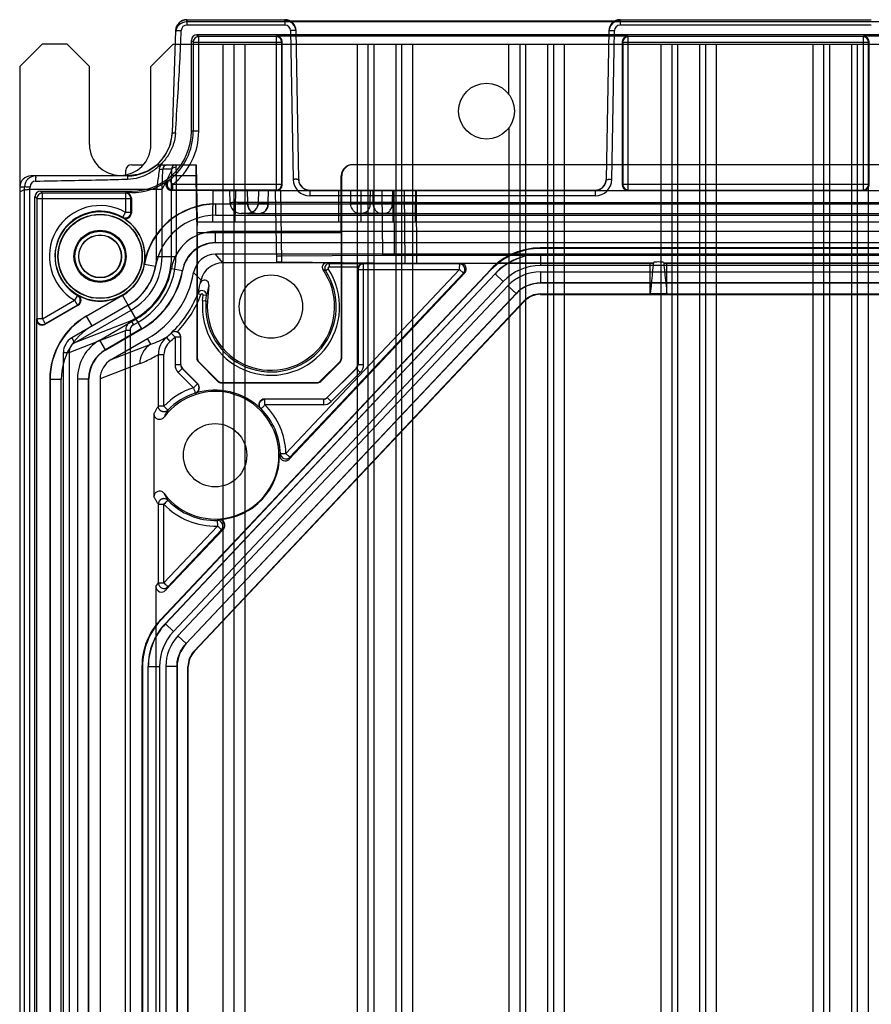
# Model space of a CAD drawing. Header units: millimetres. Extents: x 32 to 247, y 45 to 342.
# Tile 5 of 9: x 32 to 108, y 253 to 342. Entities that reach past the tile are written whole.
import ezdxf

# ---------------------------------------------------------------- set-up
doc = ezdxf.new("R2010")
doc.units = ezdxf.units.MM
doc.header["$LTSCALE"] = 25.054932
doc.layers.get('0').update_dxf_attribs({"linetype": 'CONTINUOUS'})

msp = doc.modelspace()

# ---------------------------------------------------------------- linework, layer by layer
at = {"color": 7, "linetype": 'Continuous'}
for p, q in [((47.109, 341.415), (47.115, 341.614)), ((232.192, 341.415), (47.109, 341.415)), ((47.115, 341.614), (47.115, 341.131)), ((47.115, 341.614), (55.901, 341.614)), ((55.901, 341.131), (47.115, 341.131)), ((55.903, 341.519), (55.901, 341.614)), ((55.901, 341.614), (55.901, 341.131)), ((55.903, 341.519), (85.898, 341.519)), ((85.9, 341.614), (85.898, 341.519)), ((85.9, 341.614), (85.9, 341.131)), ((85.9, 341.614), (108.401, 341.614)), ((108.401, 341.131), (85.9, 341.131)), ((46.116, 340.649), (45.796, 331.494)), ((46.135, 340.808), (46.116, 340.649)), ((48.019, 340.264), (48.185, 340.098)), ((231.281, 340.264), (48.019, 340.264)), ((56.401, 340.64), (56.633, 327.325)), ((56.901, 340.632), (56.887, 340.779)), ((57.133, 327.316), (56.901, 340.632)), ((56.909, 340.16), (84.892, 340.16)), ((84.9, 340.632), (84.668, 327.316)), ((84.916, 340.79), (84.9, 340.632)), ((85.168, 327.325), (85.4, 340.64)), ((34.15, 339.433), (32.15, 337.433)), ((36.4, 339.433), (34.15, 339.433)), ((38.4, 337.433), (36.4, 339.433)), ((45.9, 339.433), (43.9, 337.433)), ((45.9, 339.433), (131.196, 339.433)), ((47.52, 331.633), (47.52, 339.764)), ((47.686, 339.598), (47.52, 339.764)), ((47.685, 339.598), (55.615, 339.598)), ((47.686, 339.598), (47.686, 331.633)), ((48.185, 331.633), (48.185, 340.098)), ((55.115, 340.098), (48.185, 340.098)), ((50.35, 339.433), (50.35, 46.833)), ((51.35, 46.833), (51.35, 339.433)), ((52.35, 46.833), (52.35, 339.433)), ((55.115, 340.098), (55.151, 340.133)), ((55.115, 340.098), (55.115, 326.368)), ((56.91, 340.133), (55.151, 340.133)), ((55.615, 339.598), (55.65, 339.634)), ((55.615, 326.868), (55.615, 339.598)), ((55.65, 326.833), (55.65, 339.634)), ((62.361, 339.433), (62.361, 46.833)), ((63.361, 46.833), (63.361, 339.433)), ((63.85, 339.433), (63.85, 46.833)), ((65.85, 46.833), (65.85, 339.433)), ((66.34, 339.433), (66.34, 46.833)), ((67.34, 46.833), (67.34, 339.433)), ((75.961, 334.919), (75.961, 339.433)), ((76.961, 46.833), (76.961, 339.433)), ((77.45, 339.433), (77.45, 46.833)), ((79.45, 46.833), (79.45, 339.433)), ((79.94, 339.433), (79.94, 46.833)), ((80.94, 46.833), (80.94, 339.433)), ((86.607, 340.133), (84.891, 340.133)), ((86.107, 339.634), (86.107, 326.833)), ((86.107, 339.634), (86.142, 339.598)), ((86.142, 339.598), (86.142, 326.868)), ((86.142, 339.598), (108.159, 339.598)), ((86.607, 340.133), (86.642, 340.098)), ((86.642, 326.368), (86.642, 340.098)), ((107.659, 340.098), (86.642, 340.098)), ((89.561, 339.433), (89.561, 46.833)), ((90.561, 46.833), (90.561, 339.433)), ((91.05, 339.433), (91.05, 46.833)), ((93.05, 46.833), (93.05, 339.433)), ((93.54, 339.433), (93.54, 46.833)), ((94.54, 46.833), (94.54, 339.433)), ((103.161, 339.433), (103.161, 46.833)), ((104.161, 46.833), (104.161, 339.433)), ((104.65, 339.433), (104.65, 46.833)), ((106.65, 46.833), (106.65, 339.433)), ((107.14, 339.433), (107.14, 46.833)), ((107.659, 340.098), (107.694, 340.133)), ((107.659, 340.098), (107.659, 326.368)), ((109.41, 340.133), (107.694, 340.133)), ((108.14, 46.833), (108.14, 339.433)), ((108.159, 339.598), (108.194, 339.634)), ((108.159, 326.868), (108.159, 339.598)), ((108.194, 326.833), (108.194, 339.634)), ((32.15, 337.433), (32.15, 48.833)), ((38.4, 330.433), (38.4, 337.433)), ((43.9, 330.433), (43.9, 337.433)), ((48.185, 331.633), (47.52, 331.633)), ((75.961, 331.947), (75.961, 46.833)), ((41.65, 327.734), (41.65, 328.134)), ((42.15, 328.633), (43.203, 328.633)), ((44.445, 328.633), (47.961, 328.633)), ((44.722, 328.633), (44.844, 328.633)), ((44.904, 326.44), (44.965, 328.247)), ((45.745, 328.122), (44.904, 326.44)), ((45.746, 328.247), (44.965, 328.247)), ((45.745, 328.124), (45.745, 328.122)), ((47.961, 328.633), (48.05, 323.533)), ((218.357, 328.633), (61.943, 328.633)), ((41.799, 327.633), (33.166, 327.633)), ((45.45, 327.233), (45.547, 327.263)), ((45.747, 320.433), (45.747, 327.633)), ((47.937, 327.633), (45.747, 327.633)), ((46.147, 327.633), (46.147, 320.433)), ((48.009, 323.533), (47.937, 327.633)), ((60.942, 323.533), (60.943, 327.633)), ((60.985, 327.633), (60.943, 327.633)), ((60.985, 311.326), (60.985, 327.633)), ((32.166, 326.668), (32.15, 326.213)), ((32.15, 326.213), (32.57, 326.423)), ((32.166, 326.668), (32.579, 326.668)), ((32.57, 326.423), (32.579, 326.668)), ((32.57, 60.052), (32.57, 326.423)), ((33.07, 326.432), (33.076, 326.665)), ((33.07, 60.053), (33.07, 326.432)), ((33.07, 326.432), (44.403, 326.432)), ((34.019, 326.264), (34.185, 326.098)), ((34.019, 326.264), (42.15, 326.264)), ((34.185, 314.836), (34.185, 326.098)), ((41.615, 326.098), (34.185, 326.098)), ((41.651, 326.133), (41.615, 326.098)), ((41.615, 326.098), (41.615, 324.372)), ((42.15, 326.133), (41.651, 326.133)), ((42.15, 326.264), (42.15, 326.133)), ((44.404, 320.433), (44.403, 326.432)), ((44.904, 320.433), (44.904, 326.44)), ((45.854, 326.368), (45.75, 326.333)), ((55.151, 326.333), (45.75, 326.333)), ((45.854, 326.368), (45.854, 326.868)), ((55.615, 326.868), (45.854, 326.868)), ((55.115, 326.368), (45.854, 326.368)), ((49.45, 326.283), (49.402, 323.533)), ((229.85, 326.283), (49.45, 326.283)), ((50.95, 326.283), (50.968, 325.266)), ((51.471, 326.283), (51.423, 323.533)), ((52.532, 326.283), (52.55, 325.266)), ((53.533, 325.266), (53.55, 326.283)), ((54.411, 325.266), (54.429, 326.283)), ((55.161, 319.938), (55.05, 326.283)), ((55.151, 326.333), (55.115, 326.368)), ((55.49, 326.283), (55.601, 319.929)), ((55.65, 326.833), (55.615, 326.868)), ((58.133, 326.333), (58.133, 325.851)), ((83.668, 326.333), (58.133, 326.333)), ((60.71, 326.283), (60.69, 323.533)), ((61.771, 326.283), (61.778, 325.266)), ((62.71, 326.283), (62.69, 323.533)), ((63.543, 325.266), (63.551, 326.283)), ((63.771, 326.283), (63.778, 325.266)), ((64.653, 320.518), (64.611, 326.283)), ((65.543, 325.266), (65.551, 326.283)), ((65.588, 326.283), (65.569, 323.533)), ((65.589, 326.283), (65.596, 325.266)), ((65.664, 325.266), (65.672, 326.283)), ((65.713, 320.522), (65.672, 326.283)), ((66.658, 319.833), (66.611, 326.283)), ((67.588, 326.283), (67.569, 323.533)), ((67.589, 326.283), (67.596, 325.266)), ((67.664, 325.266), (67.672, 326.283)), ((67.718, 319.829), (67.672, 326.283)), ((83.668, 326.333), (83.668, 325.851)), ((86.142, 326.868), (86.107, 326.833)), ((108.159, 326.868), (86.142, 326.868)), ((86.642, 326.368), (86.607, 326.333)), ((86.607, 326.333), (107.694, 326.333)), ((86.642, 326.368), (107.659, 326.368)), ((107.694, 326.333), (107.659, 326.368)), ((108.194, 326.833), (108.159, 326.868)), ((33.52, 60.502), (33.52, 325.764)), ((33.686, 325.598), (33.52, 325.764)), ((33.686, 325.598), (33.686, 314.836)), ((33.686, 325.598), (42.115, 325.598)), ((42.15, 325.634), (42.115, 325.598)), ((42.115, 324.372), (42.115, 325.598)), ((42.15, 325.634), (42.15, 324.311)), ((65.543, 325.266), (52.55, 325.266)), ((83.668, 325.851), (58.133, 325.851)), ((65.596, 325.266), (65.596, 324.283)), ((65.596, 325.266), (213.705, 325.266)), ((65.664, 324.283), (65.664, 325.266)), ((67.596, 324.283), (67.596, 325.266)), ((67.664, 325.266), (67.664, 324.283)), ((42.115, 324.372), (41.615, 324.372)), ((42.115, 324.372), (42.15, 324.311)), ((49.703, 325.133), (229.598, 325.133)), ((49.725, 325.107), (49.703, 325.133)), ((49.725, 324.107), (49.725, 325.107)), ((229.576, 325.107), (49.725, 325.107)), ((52.839, 324.331), (52.533, 324.283)), ((41.365, 323.94), (41.395, 323.881)), ((48.009, 323.533), (48.009, 311.333)), ((48.05, 323.533), (48.009, 323.533)), ((48.05, 323.533), (231.25, 323.533)), ((48.061, 323.533), (48.05, 323.533)), ((49.725, 324.107), (229.576, 324.107)), ((53.257, 324.283), (51.968, 324.283)), ((52.533, 324.283), (226.768, 324.283)), ((67.596, 324.283), (62.485, 324.283)), ((48.05, 322.533), (48.05, 311.34)), ((60.95, 322.533), (48.05, 322.533)), ((49.672, 321.66), (49.672, 322.66)), ((229.629, 322.66), (49.672, 322.66)), ((60.95, 311.34), (60.95, 322.533)), ((49.672, 321.66), (229.629, 321.66)), ((49.695, 321.633), (49.672, 321.66)), ((229.606, 321.633), (49.695, 321.633)), ((78.782, 321.133), (78.76, 321.186)), ((200.541, 321.186), (78.76, 321.186)), ((200.518, 321.133), (78.782, 321.133)), ((44.404, 320.433), (46.147, 320.433)), ((229.606, 320.633), (49.695, 320.633)), ((50.336, 319.848), (49.695, 320.633)), ((64.653, 320.518), (55.592, 320.439)), ((55.601, 319.929), (66.658, 319.833)), ((213.588, 320.522), (65.713, 320.522)), ((78.782, 320.633), (78.789, 320.617)), ((78.789, 320.617), (78.789, 319.618)), ((78.789, 320.617), (200.511, 320.617)), ((43.325, 319.734), (43.3, 319.747)), ((43.325, 319.734), (44.309, 319.561)), ((74.322, 319.271), (44.76, 287.916)), ((74.345, 319.218), (44.812, 287.896)), ((45.731, 319.337), (46.716, 319.168)), ((46.739, 319.148), (46.716, 319.168)), ((59.638, 319.848), (50.336, 319.848)), ((55.99, 302.799), (71.515, 319.265)), ((59.527, 319.156), (59.777, 319.321)), ((59.86, 319.776), (59.86, 319.476)), ((62.919, 319.776), (59.86, 319.776)), ((62.467, 319.476), (59.86, 319.476)), ((62.424, 319.274), (62.424, 310.751)), ((62.424, 319.274), (62.442, 319.265)), ((62.442, 319.265), (62.442, 310.744)), ((62.442, 319.265), (71.515, 319.265)), ((62.942, 319.765), (62.919, 319.776)), ((62.942, 310.744), (62.942, 319.765)), ((71.515, 319.765), (62.942, 319.765)), ((71.515, 319.765), (71.644, 319.8)), ((71.515, 319.265), (71.878, 318.922)), ((88.6, 319.8), (71.643, 319.8)), ((74.345, 319.218), (74.322, 319.271)), ((78.776, 319.049), (78.776, 318.049)), ((78.776, 319.049), (200.525, 319.049)), ((200.511, 319.618), (78.789, 319.618)), ((88.6, 319.8), (88.89, 319.829)), ((88.6, 317.068), (88.6, 319.8)), ((89.811, 319.864), (121.89, 319.864)), ((89.811, 319.829), (90.1, 319.8)), ((121.6, 319.8), (90.1, 319.8)), ((90.1, 317.059), (90.1, 319.8)), ((45.176, 287.553), (74.709, 318.875)), ((74.716, 318.859), (45.192, 287.546)), ((45.919, 286.86), (75.443, 318.173)), ((48.389, 318.306), (47.725, 318.978)), ((56.286, 302.282), (72.007, 318.957)), ((71.878, 318.922), (56.353, 302.456)), ((71.878, 318.922), (72.007, 318.957)), ((74.709, 318.875), (74.716, 318.859)), ((75.443, 318.173), (74.716, 318.859)), ((75.866, 317.794), (46.324, 286.461)), ((49.096, 317.86), (48.971, 316.43)), ((76.593, 317.108), (75.866, 317.794)), ((78.776, 318.049), (78.783, 318.033)), ((200.525, 318.049), (78.776, 318.049)), ((200.518, 318.033), (78.783, 318.033)), ((34.185, 314.836), (37.072, 316.502)), ((37.322, 316.935), (37.072, 316.502)), ((37.387, 316.938), (37.322, 316.935)), ((38.1, 315.083), (41.355, 316.962)), ((41.368, 316.939), (38.126, 315.067)), ((41.868, 316.073), (41.355, 316.962)), ((47.052, 285.775), (76.593, 317.108)), ((76.6, 317.092), (47.068, 285.769)), ((47.76, 285.097), (77.313, 316.44)), ((47.795, 285.083), (77.328, 316.406)), ((48.099, 317.113), (48.379, 317.007)), ((48.529, 316.469), (48.572, 316.963)), ((48.529, 316.469), (48.971, 316.43)), ((48.871, 316.937), (48.572, 316.963)), ((48.828, 316.443), (48.871, 316.937)), ((76.593, 317.108), (76.6, 317.092)), ((77.313, 316.44), (77.328, 316.406)), ((78.768, 317.068), (78.783, 317.033)), ((78.768, 317.068), (200.533, 317.068)), ((78.783, 317.033), (200.518, 317.033)), ((88.6, 317.068), (88.604, 317.069)), ((37.392, 316.07), (34.4, 314.342)), ((37.322, 316.069), (34.435, 314.403)), ((41.877, 316.057), (36.818, 313.136)), ((37.068, 312.703), (42.127, 315.624)), ((37.392, 316.07), (37.322, 316.069)), ((41.868, 316.073), (38.626, 314.201)), ((43.1, 313.938), (41.877, 316.057)), ((33.65, 314.775), (33.686, 314.836)), ((33.65, 314.775), (33.65, 68.134)), ((34.185, 314.836), (33.686, 314.836)), ((42.131, 314.652), (37.068, 312.703)), ((38.126, 315.067), (38.1, 315.083)), ((38.626, 314.201), (38.126, 315.067)), ((39.324, 312.943), (42.587, 314.827)), ((42.549, 314.894), (42.131, 314.652)), ((42.131, 314.652), (42.331, 314.306)), ((34.435, 314.403), (34.4, 314.342)), ((36.566, 311.836), (41.631, 313.786)), ((43.087, 313.961), (39.824, 312.077)), ((39.85, 312.062), (43.1, 313.938)), ((41.631, 183.142), (41.631, 313.786)), ((42.03, 313.786), (41.631, 313.786)), ((42.03, 313.786), (42.03, 183.142)), ((42.331, 314.306), (42.749, 314.547)), ((36.818, 313.136), (37.068, 312.703)), ((39.824, 312.077), (39.324, 312.943)), ((40.352, 311.197), (43.6, 313.072)), ((43.895, 312.561), (43.6, 313.072)), ((45.615, 312.808), (45.298, 313.195)), ((45.74, 313.598), (45.719, 313.563)), ((46.059, 313.196), (45.719, 313.563)), ((46.059, 313.196), (46.059, 310.744)), ((46.577, 313.225), (46.559, 313.196)), ((46.559, 313.196), (46.559, 310.744)), ((46.577, 310.751), (46.577, 313.225)), ((39.824, 312.077), (39.85, 312.062)), ((40.352, 311.197), (43.895, 312.561)), ((36.066, 184.628), (36.066, 311.836)), ((36.066, 311.836), (36.566, 311.836)), ((36.566, 311.836), (36.566, 184.628)), ((44.566, 307.015), (44.566, 311.647)), ((44.566, 311.647), (45.066, 311.647)), ((45.066, 307.015), (45.066, 311.647)), ((48.05, 311.34), (48.009, 311.333)), ((60.95, 311.34), (60.985, 311.326)), ((42.898, 310.829), (39.35, 309.463)), ((46.059, 310.744), (46.559, 310.744)), ((46.352, 310.037), (46.705, 310.391)), ((46.559, 310.744), (46.577, 310.751)), ((46.705, 310.391), (46.723, 310.398)), ((48.07, 309.026), (46.705, 310.391)), ((46.723, 310.398), (48.103, 309.018)), ((48.197, 310.987), (48.155, 310.98)), ((48.155, 310.98), (49.89, 309.245)), ((49.904, 309.28), (48.197, 310.987)), ((60.804, 310.987), (59.097, 309.28)), ((59.111, 309.245), (60.839, 310.973)), ((59.686, 307.806), (62.278, 310.398)), ((62.295, 310.391), (59.693, 307.788)), ((60.804, 310.987), (60.839, 310.973)), ((62.295, 310.391), (62.278, 310.398)), ((62.295, 310.391), (62.649, 310.037)), ((62.442, 310.744), (62.424, 310.751)), ((62.442, 310.744), (62.942, 310.744)), ((34.85, 309.454), (34.85, 185.775)), ((34.877, 309.439), (34.85, 309.454)), ((34.877, 309.439), (34.877, 185.786)), ((34.877, 309.439), (35.877, 309.439)), ((35.877, 185.786), (35.877, 309.439)), ((37.324, 309.479), (37.324, 185.764)), ((37.324, 309.479), (38.324, 309.479)), ((38.324, 185.764), (38.324, 309.479)), ((38.324, 309.479), (38.35, 309.464)), ((38.35, 185.775), (38.35, 309.464)), ((39.35, 309.463), (39.35, 185.775)), ((47.716, 308.673), (46.352, 310.037)), ((62.649, 310.037), (60.047, 307.435)), ((48.07, 309.026), (47.716, 308.673)), ((48.07, 309.026), (48.103, 309.018)), ((49.904, 309.28), (49.89, 309.245)), ((50.258, 309.133), (50.243, 309.099)), ((50.243, 309.099), (58.758, 309.099)), ((50.258, 309.133), (58.743, 309.133)), ((58.743, 309.133), (58.758, 309.099)), ((59.097, 309.28), (59.111, 309.245)), ((47.869, 308.197), (47.9, 308.188)), ((54.067, 307.66), (54.11, 307.642)), ((59.333, 307.66), (54.067, 307.66)), ((54.11, 307.142), (54.11, 307.642)), ((59.34, 307.642), (54.11, 307.642)), ((59.34, 307.642), (59.333, 307.66)), ((59.34, 307.642), (59.34, 307.142)), ((59.693, 307.788), (59.686, 307.806)), ((59.693, 307.788), (60.047, 307.435)), ((45.067, 307.015), (44.566, 307.015)), ((53.717, 306.802), (53.758, 306.787)), ((59.34, 307.142), (54.11, 307.142)), ((44.172, 306.345), (44.172, 298.922)), ((55.422, 302.626), (55.49, 302.786)), ((55.99, 302.799), (56.353, 302.456)), ((56.353, 302.456), (56.286, 302.282)), ((44.566, 291.213), (44.566, 298.252)), ((44.566, 298.252), (45.066, 298.252)), ((45.066, 291.213), (45.066, 298.252)), ((45.066, 291.213), (49.857, 296.295)), ((49.841, 296.795), (49.997, 296.872)), ((49.841, 296.795), (49.857, 296.295)), ((45.219, 290.546), (50.391, 296.03)), ((50.221, 295.953), (45.429, 290.87)), ((50.391, 296.03), (50.221, 295.953)), ((44.355, 290.887), (44.566, 291.213)), ((44.355, 290.887), (44.355, 184.307)), ((44.566, 291.213), (45.066, 291.213)), ((45.429, 290.87), (45.219, 290.546)), ((44.812, 287.896), (44.76, 287.916)), ((45.176, 287.553), (45.192, 287.546)), ((45.192, 287.546), (45.919, 286.86)), ((46.324, 286.461), (47.052, 285.775)), ((47.052, 285.775), (47.068, 285.769)), ((47.795, 285.083), (47.76, 285.097)), ((43.098, 283.732), (43.098, 190.23)), ((43.15, 283.712), (43.098, 283.732)), ((43.15, 283.712), (43.15, 190.261)), ((43.65, 190.261), (43.65, 283.712)), ((43.65, 283.712), (43.666, 283.705)), ((43.666, 190.27), (43.666, 283.705)), ((44.666, 283.705), (43.666, 283.705)), ((44.666, 283.705), (44.666, 190.27)), ((45.235, 283.718), (45.235, 190.252)), ((46.234, 283.718), (45.235, 283.718)), ((46.234, 283.718), (46.234, 190.252)), ((46.234, 283.718), (46.25, 283.711)), ((46.25, 283.711), (46.25, 190.261)), ((47.216, 190.241), (47.216, 283.725)), ((47.25, 283.711), (47.216, 283.725)), ((47.25, 190.261), (47.25, 283.711))]:
    msp.add_line(p, q, dxfattribs=at)
for points in [[(47.115, 341.614), (46.78, 341.556), (46.481, 341.387), (46.257, 341.127), (46.135, 340.808)], [(56.887, 340.779), (56.77, 341.108), (56.546, 341.378), (56.243, 341.554), (55.901, 341.614)], [(85.9, 341.614), (85.56, 341.555), (85.259, 341.382), (85.035, 341.115), (84.916, 340.79)], [(45.796, 331.494), (45.613, 330.428), (45.15, 329.449), (44.445, 328.633)], [(44.445, 328.633), (43.653, 328.089), (42.753, 327.749), (41.799, 327.633)], [(45.199, 328.598), (45.253, 328.618), (45.308, 328.629), (45.364, 328.633)], [(58.133, 326.333), (57.828, 326.381), (57.551, 326.52), (57.33, 326.737), (57.186, 327.011), (57.133, 327.316)], [(84.668, 327.316), (84.615, 327.012), (84.471, 326.737), (84.25, 326.52), (83.973, 326.381), (83.668, 326.333)], [(53.533, 325.266), (53.479, 324.961), (53.336, 324.687)], [(53.336, 324.687), (53.115, 324.47), (52.839, 324.331), (52.533, 324.283)]]:
    msp.add_lwpolyline(points, dxfattribs=at)
for centre, radius in [((73.95, 333.433), 2.5), ((39.35, 320.433), 4), ((39.35, 320.433), 3.776), ((39.35, 320.433), 3.75), ((39.35, 320.433), 2.337), ((39.35, 320.433), 2.267), ((39.35, 320.433), 2.25), ((39.35, 320.433), 1.917), ((39.35, 320.433), 1.9), ((54.65, 315.933), 2.835), ((49.65, 302.633), 2.835)]:
    msp.add_circle(centre, radius, dxfattribs=at)
for centre, radius, start, end in [((47.115, 340.614), 1, 89.99368, 177.98216), ((47.115, 340.631), 0.5, 89.98584, 177.98977), ((55.901, 340.614), 1, 1.01268, 90.00098), ((55.901, 340.631), 0.5, 1.01292, 90.01181), ((85.9, 340.614), 1, 89.99385, 178.98185), ((85.9, 340.631), 0.5, 89.98682, 178.98919), ((48.186, 339.598), 0.5, 90.02071, 179.97929), ((55.115, 339.598), 0.5, 0.02064, 89.97936), ((86.642, 339.598), 0.5, 90.02064, 179.97936), ((107.659, 339.598), 0.5, 0.02064, 89.97936), ((41.799, 331.633), 4, 270, 358), ((42.15, 331.633), 5.369, 270, 360), ((42.15, 331.633), 5.535, 307.85513, 360), ((42.15, 331.633), 6.035, 307.85513, 360), ((41.15, 330.433), 2.75, 180, 360), ((45.364, 328.234), 0.399, 90.0067, 178.12586), ((46.146, 328.233), 0.4, 90.02209, 177.98013), ((33.166, 326.633), 1, 89.98284, 177.9812), ((33.578, 326.634), 1, 89.98473, 178.00828), ((33.589, 326.653), 0.513, 91.14891, 178.61121), ((42.15, 331.633), 5.5, 270, 306.86822), ((45.75, 326.833), 0.5, 126.79683, 270.07388), ((58.133, 327.351), 1.5, 180.98979, 269.9902), ((58.133, 327.333), 1, 181, 270), ((83.668, 327.351), 1.5, 270.01037, 359.01043), ((83.668, 327.333), 1, 270, 359), ((34.186, 325.598), 0.5, 90.02096, 179.9791), ((41.615, 325.598), 0.5, 0.02091, 89.97909), ((55.115, 326.869), 0.5, 270.02064, 359.97936), ((86.642, 326.869), 0.5, 180.02064, 269.97936), ((107.659, 326.869), 0.5, 270.02064, 359.97936), ((51.968, 325.283), 1, 181.00152, 269.99296), ((52.533, 325.283), 1, 270, 359), ((63.674, 1507.761), 1182.496, 269.908136, 270.093121), ((65.671, 1650.17), 1324.905, 269.918144, 270.083245), ((39.35, 320.433), 4.544, 60.08293, 239.90072), ((39.35, 320.433), 4.044, 60.09959, 239.90041), ((41.651, 324.311), 0.5, 239.31098, 0.01589), ((49.703, 318.635), 6.499, 89.99751, 170.14437), ((49.725, 318.608), 6.499, 90.00081, 170.01996), ((39.35, 320.433), 4.009, 350.14144, 59.32652), ((49.725, 318.608), 5.499, 89.99762, 170.02824), ((49.673, 318.66), 4, 90.00386, 170.24972), ((49.672, 318.661), 2.999, 89.99096, 170.26251), ((49.695, 318.634), 2.999, 89.99755, 170.13407), ((39.35, 320.433), 5.053, 300, 360), ((39.35, 320.433), 5.553, 300, 360), ((39.35, 320.433), 6.397, 300, 360), ((39.35, 320.433), 6.796, 299.99492, 0.00508), ((49.695, 318.634), 2, 89.99148, 170.07844), ((78.79, 315.018), 5.599, 90.00115, 136.68353), ((39.35, 320.433), 4.035, 300, 350.02072), ((39.35, 320.433), 5.035, 299.99513, 350.01484), ((39.35, 320.433), 6.474, 299.99982, 350.25306), ((39.35, 320.433), 7.474, 300, 350.25306), ((39.35, 320.433), 7.5, 300, 350.13087), ((50.336, 317.848), 2, 89.99952, 166.75706), ((54.65, 315.933), 6.145, 174.99982, 33.45908), ((54.65, 315.933), 5.845, 175, 33.45918), ((54.65, 315.933), 5.702, 175, 35.1596), ((59.862, 319.38), 0.4, 90.25357, 213.68407), ((62.942, 319.265), 0.5, 90.01475, 179.99212), ((71.514, 319.265), 0.5, 316.72057, 89.96029), ((71.644, 319.3), 0.5, 316.68014, 90.02758), ((78.789, 315.018), 4.599, 89.99956, 136.68528), ((78.776, 315.05), 4, 90.00084, 136.68384), ((39.35, 320.433), 8.5, 300, 350.14354), ((39.35, 320.433), 9.285, 344.80056, 346.75659), ((34.335, 320.883), 14.271, 344.68329, 348.34029), ((78.776, 315.05), 2.999, 89.997, 136.68769), ((37.071, 316.502), 0.5, 300.04351, 59.85683), ((39.35, 320.433), 4.009, 240.67348, 300), ((37.142, 316.503), 0.5, 299.9833, 60.68982), ((39.35, 320.433), 9.357, 313.07099, 339.21777), ((39.35, 320.433), 9.657, 315.70078, 339.21776), ((78.783, 315.034), 2, 89.9997, 136.68498), ((34.186, 314.836), 0.5, 180.04465, 299.9679), ((41.376, 309.439), 6.499, 120.00101, 179.99899), ((42.631, 313.786), 1, 120.00523, 180.02076), ((41.375, 309.439), 5.498, 119.9956, 180.0033), ((42.631, 313.786), 0.601, 119.97297, 179.9697), ((37.568, 311.835), 1.502, 119.96501, 179.96905), ((41.324, 309.479), 4, 120.00806, 179.99193), ((41.12, 320.572), 8.478, 289.10887, 299.52148), ((46.568, 311.648), 2.002, 129.40048, 180.01731), ((39.35, 320.433), 9.368, 309.40375, 312.82922), ((39.35, 320.433), 9.868, 309.40682, 312.82923), ((46.077, 313.225), 0.5, 359.99078, 68.24992), ((46.059, 313.196), 0.5, 20.15783, 23.98949), ((37.568, 311.834), 1.002, 119.94251, 179.92148), ((41.323, 309.48), 2.999, 119.99019, 180.00917), ((44.896, 310.832), 1.998, 120.05274, 180.08352), ((46.569, 311.647), 1.503, 129.37773, 179.97812), ((47.059, 310.744), 1, 180.0014, 224.99988), ((47.059, 310.744), 0.5, 179.98811, 225.01184), ((61.942, 310.744), 0.5, 314.98861, 0.01172), ((61.942, 310.744), 1, 315.00028, 359.99929), ((49.65, 302.633), 6.341, 107.75774, 136.29893), ((47.716, 308.673), 0.5, 287.79817, 44.95964), ((47.749, 308.665), 0.5, 287.4821, 45.01436), ((49.65, 302.633), 5.824, 45.70503, 107.49608), ((49.65, 302.633), 5.71, 216.71301, 143.2302), ((49.65, 302.633), 5.841, 107.75787, 136.29011), ((54.066, 307.16), 0.5, 89.96454, 225.73953), ((59.34, 308.142), 0.5, 269.98861, 315.01172), ((49.65, 302.633), 5.841, 1.49882, 45.31573), ((49.65, 302.633), 6.341, 1.49882, 45.31573), ((59.34, 308.142), 1, 270.00028, 314.99929), ((49.65, 302.633), 5.771, 273.44264, 359.92673), ((55.922, 302.625), 0.5, 179.88842, 316.72457), ((55.99, 302.8), 0.5, 181.55463, 316.36133), ((49.65, 302.633), 6.341, 223.69782, 271.8684), ((49.65, 302.633), 5.841, 223.69763, 271.87054), ((49.857, 296.295), 0.5, 316.75839, 91.79684), ((50.027, 296.374), 0.5, 316.64479, 93.48096), ((45.068, 291.213), 0.498, 265.10017, 316.54303), ((49.266, 283.705), 5.599, 136.68577, 179.99891), ((49.265, 283.705), 4.599, 136.68444, 180.00068), ((49.234, 283.718), 3.999, 136.6853, 179.99939), ((49.25, 283.711), 2, 136.68445, 180.00023)]:
    msp.add_arc(centre, radius, start, end, dxfattribs=at)
for centre, major_axis, ratio, start_param, end_param in [((47.109, 340.415), (0.035, 1), 0.999848, 0.034901, 1.570796), ((55.903, 340.52), (1, 0.006), 0.999543, 0.011632, 1.564977), ((85.898, 340.52), (1, -0.006), 0.999543, 1.576615, 3.129961), ((48.02, 339.764), (0.354, -0.354), 0.999695, 2.356347, 3.926839), ((55.15, 339.633), (0.354, 0.354), 0.999695, -0.785246, 0.785246), ((86.607, 339.633), (0.354, -0.354), 0.999695, 2.356347, 3.926839), ((107.694, 339.633), (0.354, 0.354), 0.999695, -0.785246, 0.785246), ((42.151, 328.133), (-0.355, 0.355), 0.997265, -0.784029, 0.784029), ((47.958, 327.633), (-0.017, 1), 0.020944, -0.000366, 1.570431), ((61.943, 327.633), (0.851, 0.526), 0.999659, 1.017131, 2.587927), ((61.986, 327.633), (1, 0), 0.999848, 1.570796, 3.141593), ((34.02, 325.764), (0.354, -0.354), 0.999695, 2.356347, 3.926839), ((41.65, 325.633), (-0.354, -0.354), 0.999695, 2.356347, 3.926839), ((55.15, 326.834), (-0.354, 0.354), 0.999695, 2.356347, 3.926839), ((86.607, 326.834), (-0.354, -0.354), 0.999695, -0.785246, 0.785246), ((107.694, 326.834), (-0.354, 0.354), 0.999695, 2.356347, 3.926839), ((60.933, 322.533), (0, 1), 0.017455, -1.570796, 0), ((78.761, 315.085), (-2.417, 5.602), 0.999819, -0.407335, 0.407335), ((78.783, 315.033), (2.417, -5.602), 0.999819, 2.734258, 3.548928), ((56.653, 320.43), (1.5, 0), 0.008726, 2.356473, 3.141745), ((56.661, 319.938), (1.5, 0), 0.008725, -3.14144, -2.356168), ((65.714, 320.509), (1.5, 0), 0.008729, 1.570986, 2.356258), ((78.783, 315.033), (-2.219, 5.143), 0.999819, -0.407335, 0.407335), ((62.924, 319.274), (-0.447, 0.224), 0.99981, 0.046456, 0.463541), ((67.718, 319.842), (1.5, 0), 0.008727, -2.356131, -1.570859), ((78.783, 315.033), (-1.189, 2.755), 0.999819, -0.407335, 0.407335), ((78.768, 315.068), (-0.793, 1.837), 0.999819, -0.407335, 0.407335), ((78.768, 315.068), (0.793, -1.837), 0.999819, 2.734258, 3.548928), ((34.151, 314.776), (0.25, 0.433), 0.999391, 2.094659, 4.188526), ((41.351, 309.453), (-5.63, 3.251), 0.999797, -0.523511, 0.523511), ((41.351, 309.464), (2.599, -1.5), 0.999797, 2.618082, 3.665103), ((41.353, 309.465), (1.869, 0.72), 0.998427, 1.727066, 2.774549), ((48.509, 311.333), (0.492, 0.088), 0.999774, 2.965032, 3.750285), ((48.551, 311.341), (0.492, 0.088), 0.999774, 2.965032, 3.750285), ((60.45, 311.341), (-0.462, 0.191), 0.999822, 2.748957, 3.534229), ((60.485, 311.326), (0.462, -0.191), 0.999822, -0.392636, 0.392636), ((47.077, 310.751), (0.462, 0.191), 0.999822, 2.748957, 3.534229), ((61.924, 310.751), (0.462, -0.191), 0.999822, -0.392636, 0.392636), ((50.243, 309.599), (0.191, 0.462), 0.999822, -3.534229, -2.748957), ((50.258, 309.634), (0.191, 0.462), 0.999822, 2.748957, 3.534229), ((58.743, 309.634), (-0.191, 0.462), 0.999822, 2.748957, 3.534229), ((58.758, 309.599), (-0.191, 0.462), 0.999822, -3.534229, -2.748957), ((59.332, 308.16), (-0.191, 0.462), 0.999822, -3.534229, -2.748957), ((44.856, 290.889), (-0.273, -0.422), 0.995376, -0.99457, 1.388086), ((49.199, 283.732), (5.67, -2.252), 0.999824, 2.763656, 3.51953), ((49.251, 283.711), (5.67, -2.252), 0.999824, 2.763656, 3.51953), ((49.251, 283.711), (5.206, -2.067), 0.999824, 2.763656, 3.51953), ((49.251, 283.711), (-2.789, 1.107), 0.999824, -0.377937, 0.377937), ((49.216, 283.725), (1.859, -0.738), 0.999824, 2.763656, 3.51953)]:
    msp.add_ellipse(centre, major_axis=major_axis, ratio=ratio, start_param=start_param, end_param=end_param, dxfattribs=at)
for points, knots in [([(46.097, 331.494), (46.167, 332.57), (46.307, 334.664), (46.492, 337.715), (46.582, 339.692), (46.616, 340.649)], [0, 0, 0, 0, 0.35288, 0.686574, 1, 1, 1, 1]), ([(46.116, 340.649), (46.116, 340.649), (46.117, 340.65), (46.119, 340.651), (46.122, 340.652), (46.129, 340.653), (46.141, 340.654), (46.159, 340.655), (46.182, 340.655), (46.21, 340.656), (46.242, 340.656), (46.278, 340.656), (46.317, 340.656), (46.373, 340.655), (46.445, 340.654), (46.531, 340.652), (46.588, 340.65), (46.616, 340.649)], [0, 0, 0, 0, 0.002104, 0.006203, 0.012676, 0.021629, 0.047195, 0.08324, 0.129811, 0.186034, 0.250797, 0.322986, 0.401408, 0.484547, 0.658594, 0.833225, 1, 1, 1, 1]), ([(56.901, 340.632), (56.9, 340.654), (56.767, 340.619), (56.644, 340.655), (56.484, 340.642), (56.401, 340.64)], [0, 0, 0, 0, 0.13512, 0.499537, 1, 1, 1, 1]), ([(84.9, 340.632), (84.9, 340.632), (84.901, 340.633), (84.903, 340.633), (84.906, 340.634), (84.913, 340.635), (84.925, 340.637), (84.943, 340.638), (84.966, 340.639), (84.994, 340.64), (85.026, 340.641), (85.062, 340.642), (85.101, 340.642), (85.157, 340.642), (85.229, 340.642), (85.315, 340.642), (85.372, 340.641), (85.4, 340.64)], [0, 0, 0, 0, 0.002104, 0.006204, 0.012678, 0.021632, 0.047202, 0.083253, 0.129833, 0.186066, 0.25084, 0.32304, 0.40147, 0.484615, 0.658662, 0.83327, 1, 1, 1, 1]), ([(46.097, 331.496), (46.072, 331.137), (45.936, 330.421), (45.469, 329.437), (45.002, 328.879), (44.739, 328.633)], [0, 0, 0, 0, 0.333621, 0.666783, 1, 1, 1, 1]), ([(45.796, 331.494), (45.796, 331.495), (45.798, 331.496), (45.801, 331.497), (45.805, 331.498), (45.813, 331.499), (45.824, 331.5), (45.837, 331.501), (45.849, 331.501), (45.859, 331.502), (45.87, 331.502), (45.886, 331.502), (45.906, 331.502), (45.94, 331.501), (46.004, 331.499), (46.06, 331.496), (46.096, 331.494)], [0, 0, 0, 0, 0.009282, 0.017341, 0.027811, 0.055602, 0.09162, 0.135812, 0.185818, 0.2125, 0.239958, 0.296929, 0.365822, 0.444772, 0.633078, 1, 1, 1, 1]), ([(41.799, 327.342), (42.164, 327.352), (42.892, 327.468), (43.899, 327.913), (44.472, 328.372), (44.722, 328.633)], [0, 0, 0, 0, 0.33549, 0.667821, 1, 1, 1, 1]), ([(44.664, 328.248), (44.632, 328.038), (44.571, 327.626), (44.473, 327.022), (44.425, 326.626), (44.403, 326.432)], [0, 0, 0, 0, 0.348323, 0.679955, 1, 1, 1, 1]), ([(44.664, 328.248), (44.671, 328.296), (44.694, 328.39), (44.756, 328.52), (44.813, 328.597), (44.844, 328.633)], [0, 0, 0, 0, 0.337275, 0.666725, 1, 1, 1, 1]), ([(44.664, 328.249), (44.682, 328.247), (44.719, 328.242), (44.773, 328.237), (44.825, 328.233), (44.866, 328.231), (44.895, 328.232), (44.913, 328.232), (44.929, 328.234), (44.942, 328.235), (44.952, 328.238), (44.96, 328.24), (44.965, 328.244), (44.965, 328.247)], [0, 0, 0, 0, 0.178536, 0.36076, 0.536293, 0.69337, 0.761401, 0.821289, 0.87252, 0.914622, 0.947403, 0.971599, 1, 1, 1, 1]), ([(45.746, 328.247), (45.749, 328.243), (45.744, 328.221), (45.748, 328.182), (45.745, 328.144), (45.745, 328.122)], [0, 0, 0, 0, 0.123435, 0.470093, 1, 1, 1, 1]), ([(45.745, 328.122), (45.746, 328.178), (45.791, 328.297), (45.946, 328.411), (46.077, 328.437), (46.145, 328.437)], [0, 0, 0, 0, 0.302134, 0.635562, 1, 1, 1, 1]), ([(45.745, 328.122), (45.745, 328.08), (45.746, 327.983), (45.747, 327.82), (45.747, 327.699), (45.747, 327.633)], [0, 0, 0, 0, 0.256964, 0.599196, 1, 1, 1, 1]), ([(46.146, 328.633), (46.154, 328.633), (46.137, 328.585), (46.153, 328.538), (46.145, 328.472), (46.145, 328.437)], [0, 0, 0, 0, 0.114679, 0.453205, 1, 1, 1, 1]), ([(46.145, 328.437), (46.145, 328.363), (46.146, 328.197), (46.147, 327.93), (46.147, 327.735), (46.147, 327.633)], [0, 0, 0, 0, 0.274865, 0.619203, 1, 1, 1, 1]), ([(33.578, 327.633), (33.558, 327.633), (33.597, 327.511), (33.561, 327.397), (33.576, 327.245), (33.578, 327.166)], [0, 0, 0, 0, 0.124893, 0.489386, 1, 1, 1, 1]), ([(33.578, 327.166), (35.633, 327.209), (38.374, 327.254), (41.114, 327.322), (41.799, 327.342)], [0, 0, 0, 0, 0.750011, 1, 1, 1, 1]), ([(41.799, 327.633), (41.799, 327.633), (41.798, 327.633), (41.798, 327.631), (41.797, 327.628), (41.797, 327.621), (41.796, 327.612), (41.796, 327.6), (41.796, 327.585), (41.795, 327.568), (41.795, 327.548), (41.795, 327.526), (41.796, 327.493), (41.796, 327.449), (41.797, 327.396), (41.798, 327.36), (41.799, 327.342)], [0, 0, 0, 0, 0.001629, 0.004957, 0.017832, 0.03969, 0.071145, 0.112579, 0.163621, 0.223705, 0.292265, 0.368576, 0.451288, 0.629884, 0.816298, 1, 1, 1, 1]), ([(45.547, 327.263), (45.527, 327.247), (45.489, 327.213), (45.444, 327.157), (45.409, 327.1), (45.385, 327.046), (45.37, 326.994), (45.362, 326.947), (45.359, 326.905), (45.354, 326.879), (45.354, 326.868)], [0, 0, 0, 0, 0.172004, 0.330806, 0.47765, 0.609905, 0.722262, 0.828604, 0.929083, 1, 1, 1, 1]), ([(45.663, 327.108), (45.64, 327.138), (45.593, 327.182), (45.583, 327.244), (45.554, 327.267), (45.547, 327.263)], [0, 0, 0, 0, 0.580659, 0.886245, 1, 1, 1, 1]), ([(45.854, 326.868), (45.835, 326.899), (45.796, 326.958), (45.728, 327.034), (45.685, 327.085), (45.663, 327.108)], [0, 0, 0, 0, 0.35206, 0.690764, 1, 1, 1, 1]), ([(57.133, 327.316), (57.133, 327.316), (57.132, 327.317), (57.13, 327.318), (57.127, 327.319), (57.12, 327.32), (57.108, 327.321), (57.09, 327.322), (57.069, 327.323), (57.048, 327.324), (57.031, 327.325), (57.011, 327.325), (56.985, 327.326), (56.95, 327.326), (56.895, 327.327), (56.817, 327.327), (56.724, 327.326), (56.661, 327.325), (56.633, 327.325)], [0, 0, 0, 0, 0.002283, 0.006754, 0.013729, 0.023232, 0.049659, 0.085145, 0.128627, 0.178915, 0.206211, 0.23464, 0.294524, 0.364415, 0.443061, 0.624841, 0.83273, 1, 1, 1, 1]), ([(84.668, 327.316), (84.668, 327.316), (84.668, 327.317), (84.671, 327.318), (84.678, 327.319), (84.69, 327.321), (84.708, 327.322), (84.729, 327.323), (84.75, 327.324), (84.768, 327.325), (84.788, 327.325), (84.815, 327.326), (84.85, 327.326), (84.904, 327.327), (84.982, 327.327), (85.075, 327.326), (85.138, 327.325), (85.167, 327.325)], [0, 0, 0, 0, 0.001919, 0.005443, 0.018244, 0.043492, 0.07876, 0.122901, 0.174583, 0.202803, 0.232274, 0.294529, 0.36353, 0.441081, 0.620146, 0.82494, 1, 1, 1, 1]), ([(33.07, 326.432), (33.004, 326.411), (32.887, 326.383), (32.727, 326.363), (32.631, 326.379), (32.574, 326.406), (32.572, 326.423)], [0, 0, 0, 0, 0.40093, 0.704041, 0.901054, 1, 1, 1, 1]), ([(32.578, 326.668), (32.598, 326.677), (32.685, 326.662), (32.847, 326.675), (32.993, 326.667), (33.076, 326.665)], [0, 0, 0, 0, 0.133445, 0.499633, 1, 1, 1, 1]), ([(44.403, 326.432), (44.486, 326.439), (44.637, 326.422), (44.786, 326.451), (44.891, 326.421), (44.904, 326.44)], [0, 0, 0, 0, 0.499936, 0.86185, 1, 1, 1, 1]), ([(45.354, 326.868), (45.354, 326.835), (45.362, 326.765), (45.396, 326.659), (45.46, 326.553), (45.558, 326.458), (45.693, 326.386), (45.799, 326.369), (45.854, 326.368)], [0, 0, 0, 0, 0.128622, 0.268844, 0.424412, 0.596795, 0.787939, 1, 1, 1, 1]), ([(52.55, 325.266), (52.264, 325.265), (51.741, 325.21), (51.359, 325.349), (50.967, 325.205), (50.968, 325.266)], [0, 0, 0, 0, 0.54257, 0.883649, 1, 1, 1, 1]), ([(50.968, 325.266), (50.967, 325.205), (51.359, 325.349), (51.741, 325.21), (52.264, 325.265), (52.55, 325.266)], [0, 0, 0, 0, 0.116351, 0.45743, 1, 1, 1, 1]), ([(53.257, 324.283), (53.165, 324.283), (52.971, 324.34), (52.742, 324.563), (52.589, 324.884), (52.551, 325.135), (52.55, 325.266)], [0, 0, 0, 0, 0.206618, 0.435157, 0.703647, 1, 1, 1, 1]), ([(52.55, 325.266), (52.551, 325.141), (52.586, 324.899), (52.731, 324.579), (52.958, 324.346), (53.161, 324.283), (53.257, 324.283)], [0, 0, 0, 0, 0.284042, 0.54544, 0.783813, 1, 1, 1, 1]), ([(54.411, 325.266), (54.345, 325.266), (54.221, 325.265), (54.071, 325.265), (53.962, 325.265), (53.889, 325.265), (53.823, 325.265), (53.763, 325.265), (53.71, 325.265), (53.664, 325.265), (53.63, 325.265), (53.606, 325.265), (53.591, 325.265), (53.578, 325.265), (53.566, 325.265), (53.556, 325.265), (53.548, 325.265), (53.542, 325.265), (53.539, 325.266), (53.536, 325.266), (53.535, 325.266), (53.534, 325.266), (53.533, 325.266), (53.533, 325.266), (53.533, 325.266)], [0, 0, 0, 0, 0.224899, 0.424424, 0.514105, 0.596764, 0.672175, 0.740112, 0.800373, 0.852856, 0.89748, 0.916821, 0.934167, 0.94951, 0.962839, 0.974144, 0.983416, 0.990645, 0.993491, 0.995822, 0.997638, 0.998938, 0.999723, 1, 1, 1, 1]), ([(53.533, 325.266), (53.533, 325.266), (53.533, 325.266), (53.534, 325.266), (53.535, 325.266), (53.536, 325.266), (53.539, 325.266), (53.542, 325.265), (53.548, 325.265), (53.556, 325.265), (53.566, 325.265), (53.578, 325.265), (53.591, 325.265), (53.606, 325.265), (53.63, 325.265), (53.664, 325.265), (53.71, 325.265), (53.763, 325.265), (53.823, 325.265), (53.889, 325.265), (53.962, 325.265), (54.071, 325.265), (54.221, 325.265), (54.345, 325.266), (54.411, 325.266)], [0, 0, 0, 0, 0.000277, 0.00106, 0.00236, 0.004175, 0.006506, 0.009351, 0.01658, 0.025852, 0.037157, 0.050486, 0.065828, 0.083175, 0.102516, 0.147142, 0.199625, 0.259888, 0.327826, 0.403237, 0.485897, 0.575579, 0.775102, 1, 1, 1, 1]), ([(53.704, 324.283), (53.747, 324.283), (53.837, 324.295), (53.945, 324.339), (54.028, 324.392), (54.112, 324.461), (54.207, 324.57), (54.297, 324.727), (54.363, 324.901), (54.401, 325.083), (54.41, 325.206), (54.411, 325.266)], [0, 0, 0, 0, 0.096619, 0.202003, 0.25885, 0.318563, 0.446003, 0.582405, 0.723607, 0.864328, 1, 1, 1, 1]), ([(54.411, 325.266), (54.41, 325.206), (54.401, 325.083), (54.363, 324.901), (54.297, 324.727), (54.207, 324.57), (54.112, 324.461), (54.028, 324.392), (53.945, 324.339), (53.837, 324.295), (53.747, 324.283), (53.704, 324.283)], [0, 0, 0, 0, 0.135672, 0.276393, 0.417595, 0.553997, 0.681437, 0.74115, 0.797997, 0.903381, 1, 1, 1, 1]), ([(62.485, 324.283), (62.394, 324.283), (62.199, 324.34), (61.97, 324.563), (61.817, 324.884), (61.78, 325.135), (61.778, 325.266)], [0, 0, 0, 0, 0.206618, 0.435157, 0.703647, 1, 1, 1, 1]), ([(63.543, 325.266), (63.542, 325.206), (63.533, 325.083), (63.495, 324.901), (63.429, 324.727), (63.339, 324.57), (63.244, 324.461), (63.16, 324.392), (63.077, 324.339), (62.969, 324.295), (62.879, 324.283), (62.836, 324.283)], [0, 0, 0, 0, 0.135672, 0.276393, 0.417595, 0.553997, 0.681437, 0.74115, 0.797997, 0.903381, 1, 1, 1, 1]), ([(63.543, 325.266), (63.868, 325.265), (64.575, 325.264), (65.282, 325.265), (65.664, 325.266)], [0, 0, 0, 0, 0.458798, 1, 1, 1, 1]), ([(63.778, 325.266), (63.78, 325.141), (63.814, 324.899), (63.96, 324.579), (64.187, 324.346), (64.39, 324.283), (64.485, 324.283)], [0, 0, 0, 0, 0.284042, 0.54544, 0.783813, 1, 1, 1, 1]), ([(64.836, 324.283), (64.879, 324.283), (64.969, 324.295), (65.077, 324.339), (65.16, 324.392), (65.244, 324.461), (65.339, 324.57), (65.429, 324.727), (65.495, 324.901), (65.533, 325.083), (65.542, 325.206), (65.543, 325.266)], [0, 0, 0, 0, 0.096619, 0.202003, 0.25885, 0.318563, 0.446003, 0.582405, 0.723607, 0.864328, 1, 1, 1, 1]), ([(67.664, 325.266), (67.282, 325.265), (66.575, 325.264), (65.868, 325.265), (65.543, 325.266)], [0, 0, 0, 0, 0.541201, 1, 1, 1, 1]), ([(41.615, 324.372), (41.602, 324.351), (41.577, 324.308), (41.54, 324.244), (41.517, 324.203), (41.506, 324.182)], [0, 0, 0, 0, 0.346944, 0.683392, 1, 1, 1, 1]), ([(41.615, 323.872), (41.661, 323.872), (41.751, 323.885), (41.881, 323.941), (42, 324.04), (42.092, 324.188), (42.115, 324.309), (42.115, 324.372)], [0, 0, 0, 0, 0.174582, 0.343087, 0.540138, 0.758263, 1, 1, 1, 1]), ([(41.506, 324.182), (41.484, 324.134), (41.43, 324.059), (41.403, 323.988), (41.359, 323.946), (41.366, 323.939)], [0, 0, 0, 0, 0.568671, 0.894758, 1, 1, 1, 1]), ([(41.366, 323.939), (41.377, 323.933), (41.399, 323.921), (41.436, 323.905), (41.475, 323.892), (41.513, 323.883), (41.549, 323.876), (41.583, 323.874), (41.606, 323.872), (41.615, 323.872)], [0, 0, 0, 0, 0.13807, 0.296546, 0.457269, 0.608194, 0.745934, 0.885691, 1, 1, 1, 1]), ([(48.05, 322.533), (48.05, 322.661), (48.057, 322.889), (48.04, 323.224), (48.088, 323.376), (48.046, 323.533), (48.071, 323.533)], [0, 0, 0, 0, 0.382403, 0.706664, 0.923464, 1, 1, 1, 1]), ([(88.89, 319.884), (88.859, 319.574), (88.791, 318.952), (88.699, 318.013), (88.636, 317.385), (88.604, 317.069)], [0, 0, 0, 0, 0.33059, 0.663811, 1, 1, 1, 1]), ([(89.812, 319.884), (89.709, 319.904), (89.501, 319.932), (89.192, 319.932), (88.988, 319.905), (88.89, 319.884)], [0, 0, 0, 0, 0.338636, 0.675588, 1, 1, 1, 1]), ([(59.638, 319.848), (59.567, 319.848), (59.421, 319.808), (59.266, 319.643), (59.218, 319.42), (59.27, 319.276), (59.312, 319.217)], [0, 0, 0, 0, 0.246105, 0.496935, 0.749045, 1, 1, 1, 1]), ([(59.529, 319.158), (59.505, 319.164), (59.455, 319.178), (59.381, 319.197), (59.332, 319.21), (59.307, 319.217)], [0, 0, 0, 0, 0.333841, 0.665025, 1, 1, 1, 1]), ([(59.86, 319.476), (59.838, 319.477), (59.791, 319.46), (59.753, 319.395), (59.763, 319.342), (59.777, 319.321)], [0, 0, 0, 0, 0.321189, 0.64212, 1, 1, 1, 1]), ([(62.467, 319.476), (62.492, 319.534), (62.565, 319.64), (62.726, 319.749), (62.855, 319.776), (62.919, 319.776)], [0, 0, 0, 0, 0.329232, 0.661801, 1, 1, 1, 1]), ([(71.515, 319.765), (71.503, 319.763), (71.519, 319.694), (71.518, 319.618), (71.51, 319.451), (71.513, 319.333), (71.515, 319.265)], [0, 0, 0, 0, 0.069199, 0.275668, 0.591213, 1, 1, 1, 1]), ([(89.812, 319.843), (89.84, 319.559), (89.911, 318.964), (89.998, 318.035), (90.067, 317.391), (90.1, 317.059)], [0, 0, 0, 0, 0.305302, 0.64224, 1, 1, 1, 1]), ([(49.096, 317.86), (49.101, 317.925), (49.08, 318.06), (48.957, 318.224), (48.768, 318.31), (48.561, 318.291), (48.392, 318.179), (48.328, 318.061), (48.311, 317.999)], [0, 0, 0, 0, 0.166388, 0.33151, 0.502558, 0.673112, 0.836535, 1, 1, 1, 1]), ([(48.87, 316.937), (48.878, 317.013), (48.844, 317.173), (48.673, 317.342), (48.44, 317.391), (48.22, 317.308), (48.125, 317.183), (48.099, 317.113)], [0, 0, 0, 0, 0.204422, 0.405992, 0.605718, 0.803401, 1, 1, 1, 1]), ([(49.096, 317.86), (49.071, 317.746), (49.024, 317.532), (48.949, 317.224), (48.897, 317.03), (48.871, 316.937)], [0, 0, 0, 0, 0.367241, 0.692579, 1, 1, 1, 1]), ([(37.072, 316.502), (37.084, 316.48), (37.109, 316.437), (37.145, 316.373), (37.17, 316.331), (37.182, 316.311)], [0, 0, 0, 0, 0.345169, 0.681154, 1, 1, 1, 1]), ([(48.572, 316.963), (48.572, 316.987), (48.561, 317.037), (48.497, 317.077), (48.421, 317.069), (48.39, 317.029), (48.379, 317.007)], [0, 0, 0, 0, 0.259453, 0.500508, 0.740722, 1, 1, 1, 1]), ([(90.1, 317.068), (89.941, 317.068), (89.616, 317.069), (89.117, 317.069), (88.777, 317.069), (88.604, 317.069)], [0, 0, 0, 0, 0.319326, 0.652837, 1, 1, 1, 1]), ([(90.1, 317.059), (93.589, 317.059), (100.577, 317.073), (111.077, 317.067), (118.089, 317.068), (121.6, 317.068)], [0, 0, 0, 0, 0.332223, 0.66555, 1, 1, 1, 1]), ([(37.182, 316.311), (37.207, 316.271), (37.246, 316.196), (37.296, 316.13), (37.309, 316.07), (37.322, 316.069)], [0, 0, 0, 0, 0.509178, 0.86163, 1, 1, 1, 1]), ([(34.185, 314.836), (34.226, 314.766), (34.298, 314.644), (34.377, 314.497), (34.426, 314.427), (34.435, 314.403)], [0, 0, 0, 0, 0.487116, 0.848643, 1, 1, 1, 1]), ([(45.74, 313.598), (45.786, 313.64), (45.895, 313.706), (46.081, 313.737), (46.205, 313.712), (46.262, 313.689)], [0, 0, 0, 0, 0.33506, 0.667908, 1, 1, 1, 1]), ([(46.426, 313.536), (46.395, 313.569), (46.324, 313.626), (46.195, 313.684), (46.042, 313.705), (45.87, 313.671), (45.766, 313.606), (45.719, 313.563)], [0, 0, 0, 0, 0.174777, 0.342469, 0.539321, 0.757655, 1, 1, 1, 1]), ([(46.559, 313.196), (46.556, 313.185), (46.489, 313.2), (46.409, 313.2), (46.244, 313.192), (46.127, 313.194), (46.059, 313.196)], [0, 0, 0, 0, 0.07084, 0.279723, 0.59573, 1, 1, 1, 1]), ([(46.559, 313.196), (46.559, 313.22), (46.556, 313.266), (46.542, 313.331), (46.522, 313.388), (46.499, 313.436), (46.472, 313.477), (46.447, 313.508), (46.433, 313.529), (46.426, 313.536)], [0, 0, 0, 0, 0.192725, 0.370293, 0.533522, 0.677116, 0.798393, 0.918227, 1, 1, 1, 1]), ([(42.898, 310.829), (43.088, 310.902), (43.466, 311.06), (44.022, 311.334), (44.386, 311.538), (44.566, 311.647)], [0, 0, 0, 0, 0.327306, 0.660365, 1, 1, 1, 1]), ([(47.717, 308.673), (47.742, 308.595), (47.783, 308.459), (47.839, 308.303), (47.857, 308.219), (47.869, 308.197)], [0, 0, 0, 0, 0.490923, 0.849803, 1, 1, 1, 1]), ([(53.758, 306.787), (53.702, 306.843), (53.613, 306.986), (53.599, 307.234), (53.698, 307.456), (53.88, 307.606), (54.033, 307.642), (54.109, 307.642)], [0, 0, 0, 0, 0.204005, 0.413807, 0.613053, 0.80481, 1, 1, 1, 1]), ([(44.172, 306.345), (44.215, 306.427), (44.299, 306.584), (44.432, 306.808), (44.521, 306.949), (44.566, 307.016)], [0, 0, 0, 0, 0.355996, 0.688171, 1, 1, 1, 1]), ([(45.428, 306.67), (45.41, 306.651), (45.374, 306.618), (45.315, 306.58), (45.261, 306.553), (45.21, 306.536), (45.165, 306.526), (45.122, 306.521), (45.084, 306.517), (45.048, 306.516), (45.012, 306.519), (44.973, 306.525), (44.93, 306.535), (44.883, 306.55), (44.835, 306.572), (44.785, 306.602), (44.734, 306.641), (44.685, 306.691), (44.639, 306.753), (44.601, 306.828), (44.573, 306.917), (44.567, 306.981), (44.566, 307.015)], [0, 0, 0, 0, 0.065765, 0.123337, 0.175128, 0.219835, 0.257935, 0.293001, 0.328453, 0.354426, 0.385126, 0.418077, 0.455697, 0.496285, 0.541106, 0.590053, 0.643658, 0.702355, 0.766745, 0.837479, 0.915276, 1, 1, 1, 1]), ([(45.428, 306.67), (45.434, 306.68), (45.373, 306.715), (45.316, 306.77), (45.204, 306.892), (45.115, 306.968), (45.067, 307.015)], [0, 0, 0, 0, 0.07294, 0.2802, 0.59499, 1, 1, 1, 1]), ([(45.428, 306.67), (45.388, 306.606), (45.307, 306.473), (45.188, 306.267), (45.112, 306.123), (45.074, 306.049)], [0, 0, 0, 0, 0.31804, 0.65135, 1, 1, 1, 1]), ([(53.758, 306.787), (53.764, 306.782), (53.798, 306.816), (53.827, 306.867), (53.878, 306.916), (53.908, 306.941)], [0, 0, 0, 0, 0.10928, 0.455252, 1, 1, 1, 1]), ([(53.908, 306.941), (53.931, 306.961), (53.976, 307.003), (54.044, 307.069), (54.088, 307.117), (54.11, 307.142)], [0, 0, 0, 0, 0.314869, 0.651222, 1, 1, 1, 1]), ([(44.172, 306.345), (44.172, 306.264), (44.214, 306.096), (44.391, 305.907), (44.638, 305.826), (44.892, 305.876), (45.027, 305.985), (45.076, 306.051)], [0, 0, 0, 0, 0.197765, 0.398375, 0.600001, 0.799816, 1, 1, 1, 1]), ([(55.49, 302.786), (55.492, 302.797), (55.558, 302.787), (55.636, 302.784), (55.802, 302.8), (55.921, 302.799), (55.99, 302.799)], [0, 0, 0, 0, 0.065809, 0.270168, 0.589806, 1, 1, 1, 1]), ([(45.073, 299.22), (45.024, 299.285), (44.889, 299.394), (44.635, 299.442), (44.388, 299.36), (44.213, 299.17), (44.172, 299.003), (44.172, 298.922)], [0, 0, 0, 0, 0.198608, 0.400122, 0.602858, 0.803142, 1, 1, 1, 1]), ([(44.566, 298.253), (44.521, 298.321), (44.431, 298.463), (44.3, 298.686), (44.215, 298.842), (44.172, 298.922)], [0, 0, 0, 0, 0.315748, 0.648975, 1, 1, 1, 1]), ([(45.427, 298.598), (45.39, 298.637), (45.323, 298.687), (45.221, 298.729), (45.116, 298.754), (45.011, 298.752), (44.916, 298.729), (44.853, 298.704), (44.794, 298.671), (44.716, 298.613), (44.648, 298.533), (44.6, 298.436), (44.573, 298.349), (44.567, 298.287), (44.566, 298.253)], [0, 0, 0, 0, 0.136006, 0.207999, 0.278088, 0.408831, 0.468836, 0.524771, 0.580696, 0.640708, 0.771523, 0.84167, 0.913726, 1, 1, 1, 1]), ([(45.073, 299.219), (45.142, 299.084), (45.256, 298.875), (45.381, 298.672), (45.427, 298.598)], [0, 0, 0, 0, 0.634354, 1, 1, 1, 1]), ([(45.427, 298.598), (45.433, 298.588), (45.377, 298.552), (45.316, 298.5), (45.205, 298.376), (45.116, 298.298), (45.066, 298.253)], [0, 0, 0, 0, 0.067278, 0.272919, 0.593218, 1, 1, 1, 1]), ([(50.221, 295.953), (50.212, 295.946), (50.172, 296.001), (50.117, 296.058), (49.989, 296.164), (49.905, 296.247), (49.857, 296.295)], [0, 0, 0, 0, 0.06785, 0.274949, 0.593645, 1, 1, 1, 1]), ([(44.566, 291.213), (44.567, 291.132), (44.609, 290.966), (44.782, 290.779), (44.944, 290.724), (45.026, 290.717)], [0, 0, 0, 0, 0.332921, 0.666458, 1, 1, 1, 1]), ([(45.429, 290.87), (45.435, 290.881), (45.377, 290.917), (45.316, 290.969), (45.205, 291.091), (45.116, 291.169), (45.066, 291.213)], [0, 0, 0, 0, 0.07159, 0.278639, 0.595025, 1, 1, 1, 1]), ([(46.234, 283.718), (46.234, 283.906), (46.271, 284.285), (46.429, 284.831), (46.689, 285.338), (46.922, 285.638), (47.052, 285.775)], [0, 0, 0, 0, 0.250007, 0.500007, 0.750003, 1, 1, 1, 1])]:
    msp.add_open_spline(points, degree=3, knots=knots, dxfattribs=at)
for points in [[(59.638, 319.848), (59.675, 319.837), (59.749, 319.812), (59.823, 319.788), (59.86, 319.776)], [(67.718, 319.829), (71.247, 319.829), (78.304, 319.846), (85.362, 319.864), (88.89, 319.864)]]:
    msp.add_open_spline(points, degree=3, dxfattribs=at)

doc.saveas('drawing.dxf')
